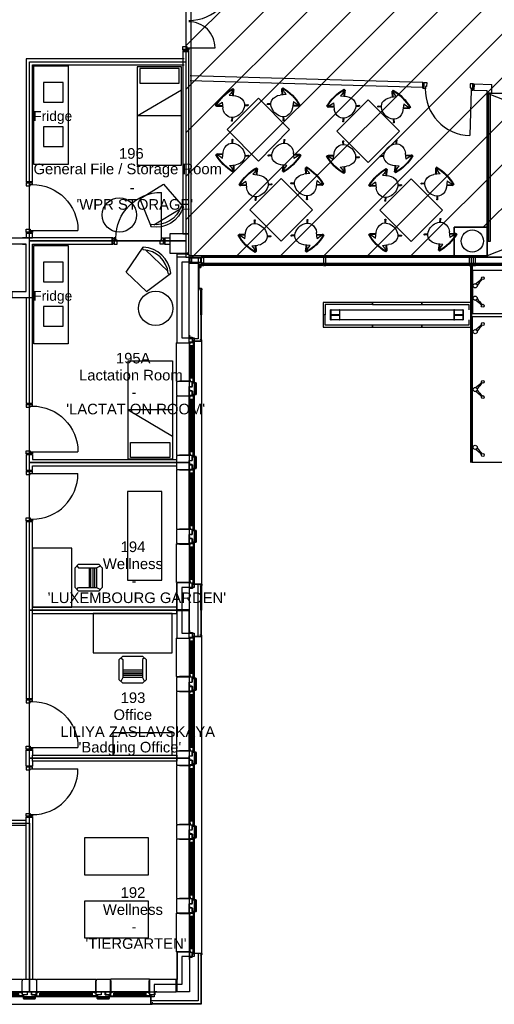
# Model space of a CAD drawing. Header units: millimetres. Extents: x 11314 to 117107, y -3618 to 64487.
# Tile 18 of 36: x 88803 to 98446, y -3 to 19993. Entities that reach past the tile are written whole.
import ezdxf

# ---------------------------------------------------------------- set-up
doc = ezdxf.new("R2010")
doc.units = ezdxf.units.MM
doc.header["$MEASUREMENT"] = 0
doc.layers.get('0').update_dxf_attribs({"linetype": 'CONTINUOUS'})
for name, color, linetype in [('A-AREA-NIC', 8, 'CONTINUOUS'), ('A-CLNG-OPEN', 9, 'CONTINUOUS'), ('A-GLAZ', 8, 'CONTINUOUS'), ('A-ROOF', 8, 'CONTINUOUS'), ('A-WALL', 7, 'CONTINUOUS'), ('I-DOOR', 9, 'CONTINUOUS'), ('I-EQPM', 8, 'CONTINUOUS'), ('I-FURN', 8, 'CONTINUOUS'), ('I-FURN-CHAR', 9, 'CONTINUOUS'), ('I-FURN-CONF', 9, 'CONTINUOUS'), ('I-GLAZ', 8, 'CONTINUOUS'), ('I-WALL', 8, 'CONTINUOUS'), ('PDF_Text', 7, 'CONTINUOUS'), ('S-COLS', 7, 'CONTINUOUS'), ('triGrossAreaLayer', 7, 'CONTINUOUS'), ('triLabelLayer', 7, 'CONTINUOUS'), ('triMeasuredGrossAreaLayer', 7, 'CONTINUOUS'), ('triSpaceLayer', 7, 'CONTINUOUS')]:
    doc.layers.add(name, color=color, linetype=linetype)
doc.styles.add('A1A-FP02$0$ST020', font='ISO', dxfattribs={"height": 2})
doc.styles.add('FDC_ZONE', font='romans.shx', dxfattribs={"height": 500})
doc.styles.add('I-FUR-2$0$SWISS721LTBT', font='swissl.ttf')
doc.styles.add('PDF Helvetica', font='Helvetica.ttf')

# ---------------------------------------------------------------- blocks, each defined once
blk = doc.blocks.new('DD1460-125')
blk.add_line((42, 120), (42, 1050))
for points in [[(1529, 125), (1529, 655)], [(0, 9), (0, 0), (67, 0), (67, 80), (42, 80), (42, 125), (0, 125), (0, 116), (9, 116), (9, 9), (0, 9)], [(0, 9), (0, 0), (67, 0), (67, 80), (42, 80), (42, 125), (0, 125), (0, 116), (9, 116), (9, 9), (0, 9)], [(1571, 9), (1571, 0), (1504, 0), (1504, 80), (1529, 80), (1529, 125), (1571, 125), (1571, 116), (1562, 116), (1562, 9), (1571, 9)], [(1571, 9), (1571, 0), (1504, 0), (1504, 80), (1529, 80), (1529, 125), (1571, 125), (1571, 116), (1562, 116), (1562, 9), (1571, 9)]]:
    blk.add_lwpolyline(points)
for points in [[(-30.5, 112.5), (9, 112.5), (9, 12.5), (-30.5, 12.5)], [(-30.5, 112.5), (9, 112.5), (9, 12.5), (-30.5, 12.5)], [(-30.5, 112.5), (9, 112.5), (9, 12.5), (-30.5, 12.5)], [(-30.5, 112.5), (9, 112.5), (9, 12.5), (-30.5, 12.5)], [(1601.5, 112.5), (1562, 112.5), (1562, 12.5), (1601.5, 12.5)], [(1601.5, 112.5), (1562, 112.5), (1562, 12.5), (1601.5, 12.5)], [(1601.5, 112.5), (1562, 112.5), (1562, 12.5), (1601.5, 12.5)], [(1601.5, 112.5), (1562, 112.5), (1562, 12.5), (1601.5, 12.5)]]:
    blk.add_lwpolyline(points, close=True)
for centre, radius, start, end in [((42, 120), 930, 0, 90), ((1529, 125), 530, 90, 180.54053)]:
    blk.add_arc(centre, radius, start, end)
blk = doc.blocks.new('D930-125')
blk.add_line((-54.5, -57.5), (-54.5, -987.5))
for points in [[(-1057, -50), (-1017.5, -50), (-1017.5, 50), (-1057, 50)], [(-1057, -50), (-1017.5, -50), (-1017.5, 50), (-1057, 50)], [(-1057, -50), (-1017.5, -50), (-1017.5, 50), (-1057, 50)], [(-1057, -50), (-1017.5, -50), (-1017.5, 50), (-1057, 50)], [(18, -50), (-21.5, -50), (-21.5, 50), (18, 50)], [(18, -50), (-21.5, -50), (-21.5, 50), (18, 50)], [(18, -50), (-21.5, -50), (-21.5, 50), (18, 50)], [(18, -50), (-21.5, -50), (-21.5, 50), (18, 50)]]:
    blk.add_lwpolyline(points, close=True)
for points in [[(-1026.5, 53.5), (-1026.5, 62.5), (-959.5, 62.5), (-959.5, -17.5), (-984.5, -17.5), (-984.5, -62.5), (-1026.5, -62.5), (-1026.5, -53.5), (-1017.5, -53.5), (-1017.5, 53.5), (-1026.5, 53.5)], [(-1026.5, 53.5), (-1026.5, 62.5), (-959.5, 62.5), (-959.5, -17.5), (-984.5, -17.5), (-984.5, -62.5), (-1026.5, -62.5), (-1026.5, -53.5), (-1017.5, -53.5), (-1017.5, 53.5), (-1026.5, 53.5)], [(-12.5, 53.5), (-12.5, 62.5), (-79.5, 62.5), (-79.5, -17.5), (-54.5, -17.5), (-54.5, -62.5), (-12.5, -62.5), (-12.5, -53.5), (-21.5, -53.5), (-21.5, 53.5), (-12.5, 53.5)], [(-12.5, 53.5), (-12.5, 62.5), (-79.5, 62.5), (-79.5, -17.5), (-54.5, -17.5), (-54.5, -62.5), (-12.5, -62.5), (-12.5, -53.5), (-21.5, -53.5), (-21.5, 53.5), (-12.5, 53.5)]]:
    blk.add_lwpolyline(points)
blk.add_arc((-54.5, -57.5), 930, 180, 270)
blk = doc.blocks.new('mul_4')
at = {"flags": 128}
blk.add_lwpolyline([(3, 151), (3, 152), (53, 152), (53, 32), (33, 32), (33, -3), (53, -3), (53, -19), (3, -19), (3, -3), (23, -3), (23, 32), (3, 32)], close=True, dxfattribs=at)
blk = doc.blocks.new('SPIDER1')
for centre, radius in [((0, 0), 41.9), ((155, -155), 30)]:
    blk.add_circle(centre, radius)
for centre, radius, start, end in [((-482, -728), 844, 43.7984, 54.4647), ((727, 482), 843, 215.5301, 226.2072)]:
    blk.add_arc(centre, radius, start, end)
blk = doc.blocks.new('SPIDER2')
for centre, radius in [((0, 0), 41.9), ((-155, -155), 30), ((155, -155), 30)]:
    blk.add_circle(centre, radius)
for centre, radius, start, end in [((-727, 482), 843, 313.7928, 324.4699), ((482, -728), 844, 126.3214, 136.2016), ((0, -72), 30, 53.3767, 126.6233), ((-482, -728), 844, 43.7984, 53.6786), ((727, 482), 843, 215.5301, 226.2072)]:
    blk.add_arc(centre, radius, start, end)
blk = doc.blocks.new('HE200A')
blk.add_lwpolyline([(-100, 95), (100, 95), (100, 85), (21.25, 85, 0.41421356), (3.25, 67), (3.25, -67, 0.41421356), (21.25, -85), (100, -85), (100, -95), (-100, -95), (-100, -85), (-21.25, -85, 0.41421356), (-3.25, -67), (-3.25, 67, 0.41421356), (-21.25, 85), (-100, 85)], format="xyb", close=True)
at = {"style": 'A1A-FP02$0$ST020', "flags": 3}
for tag in ['PROFBL', 'HOOGTE']:
    blk.add_attdef(tag, (-100, -95), '', height=2, dxfattribs=at)
blk = doc.blocks.new('I-930-125')
blk.add_line((984, -58), (984, -988))
for points in [[(20, -50), (-1, -50), (-1, 50), (20, 50)], [(20, -50), (-1, -50), (-1, 50), (20, 50)], [(1039, -50), (1018, -50), (1018, 50), (1039, 50)], [(1039, -50), (1018, -50), (1018, 50), (1039, 50)]]:
    blk.add_lwpolyline(points, close=True)
for points in [[(12, 54), (12, 62), (78, 62), (78, -18), (54, -18), (54, -62), (12, -62), (12, -54), (20, -54), (20, 54), (12, 54)], [(1026, 54), (1026, 62), (960, 62), (960, -18), (984, -18), (984, -62), (1026, -62), (1026, -54), (1018, -54), (1018, 54), (1026, 54)]]:
    blk.add_lwpolyline(points)
blk.add_arc((984, -57), 931, 180.0526, 270.009)
blk = doc.blocks.new('BED')
for points in [[(0, 0), (0, 2000), (900, 2000), (900, 0)], [(50, 1965), (850, 1965), (850, 1665), (50, 1665)]]:
    blk.add_lwpolyline(points, close=True)
for points in [[(900, 1000), (0, 1532)], [(0, 1000), (900, 1000)]]:
    blk.add_lwpolyline(points)
blk = doc.blocks.new('3107CH')
for p, q in [((-445.176266, 172.837007), (-490.386939, 222.175799)), ((-435.426408, 182.919526), (-480.065056, 231.634062)), ((-144.413969, 155.387444), (-65.08057, 241.964658)), ((-133.371262, 146.715823), (-54.758687, 232.506395)), ((-31.790097, 247.5), (-42.770706, 247.5)), ((-76.428768, 102), (-176.198768, 180.347423)), ((-445.176266, -172.837006), (-490.386939, -222.175798)), ((-435.426408, -182.919525), (-480.065056, -231.634061)), ((-76.428768, -102), (-176.198768, -180.347422)), ((-144.413969, -155.387444), (-65.08057, -241.964657)), ((-133.371262, -146.715823), (-54.758687, -232.506394)), ((-31.790097, -247.5), (-42.770706, -247.5))]:
    blk.add_line(p, q)
for centre, radius, start, end in [((-485.225997, 226.90493), 9.857917, 357.7421670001, 267.2578329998), ((-485.225997, 226.90493), 7, 42.4999999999, 222.4999999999), ((-315.036903, 56.746794), 174.393783, 107.8064149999, 151.8564119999), ((-316.396357, 1.815532), 227, 51.8581490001, 103.2349619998), ((230.983279, 107.530337), 307.461788, 152.919464, 181.030639), ((-59.919628, 237.235527), 9.044373, 278.2110099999, 176.7889900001), ((-59.919628, 237.235527), 7, 317.5000000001, 137.5000000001), ((-990.324286, 0), 979.343676, 345.3614579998, 14.638542), ((-979.343676, 0), 979.343676, 345.3614579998, 14.638542), ((-215.366268, 0), 289.0625, 151.256889, 180), ((-215.366268, 0), 289.0625, 180, 208.743111), ((-315.036903, -56.746793), 174.393783, 208.1435879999, 252.1935850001), ((-316.396357, -1.815531), 227, 256.7650380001, 308.1418509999), ((230.983279, -107.530337), 307.461788, 178.969361, 207.080536), ((-485.225997, -226.90493), 9.857917, 92.7421670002, 2.2578329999), ((-485.225997, -226.90493), 7, 137.5000000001, 317.5000000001), ((-59.919628, -237.235526), 9.044373, 183.2110100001, 81.7889900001), ((-59.919628, -237.235526), 7, 222.4999999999, 42.4999999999)]:
    blk.add_arc(centre, radius, start, end)
blk = doc.blocks.new('OASIS-CHR')
for p, q in [((0, 0), (-100, 606)), ((-28, 600), (598, 600)), ((570, 0), (670, 600)), ((0, 0), (570, 0))]:
    blk.add_line(p, q)
for centre, radius, start, end in [((285, 162), 588, 49.0896, 130.9104), ((-66, 603), 34.5, 174.5052, 267.3156), ((285, 162), 538, 49.0896, 130.9104), ((636, 603), 34.5, 272.6844, 5.4948)]:
    blk.add_arc(centre, radius, start, end)
blk = doc.blocks.new('WINDOW-JAMB')
for p, q in [((-107, -58), (-107, -63)), ((-107, -63), (-19, -63)), ((-19, -63), (-19, -58))]:
    blk.add_line(p, q)
at = {"ltscale": 0.05}
blk.add_lwpolyline([(-155, -2), (-115, -2, -0.414214), (-113, -3), (-113, -58, 0.414214), (-112, -60), (-15, -60)], format="xyb", dxfattribs=at)
blk.add_lwpolyline([(-111, -58), (-15, -58), (-15, 0), (-111, 0)], close=True)
at = {"flags": 128}
blk.add_lwpolyline([(-30, -70), (-30, -79), (88, -79), (88, -75), (61, -75), (61, -27), (80, -27), (80, -34), (86, -34), (86, -9), (20, -9), (20, -17), (-8, -17), (-8, -69), (-30, -69)], close=True, dxfattribs=at)
blk.add_lwpolyline([(-15, -14), (-15, -3, -0.414343), (-12, 0), (-11, 0, -0.414214), (-8, -3), (-8, -14, -0.414214), (-11, -17), (-12, -17, -0.414214)], format="xyb", close=True)
at = {"extrusion": (0, 0, -1)}
blk.add_ellipse((5, 0), major_axis=(2.6, 23.3), ratio=0.438242, start_param=3.847731, end_param=4.666449, dxfattribs=at)
blk = doc.blocks.new('GL-1250')
for p, q in [((-510, -259), (510, -259)), ((-510, -284), (510, -284)), ((-509, -310), (-509, -298)), ((-507, -325), (507, -325)), ((-507, -329), (507, -329)), ((509, -310), (509, -298))]:
    blk.add_line(p, q)
blk.add_lwpolyline([(595, -250), (595, -50), (601, 5), (597, 10), (-597, 10), (-601, 5), (-595, -50), (-595, -250), (595, -250)])
for points in [[(525, -316), (525, -293), (-525, -293), (-525, -316)], [(-525, -298), (-525, -310), (525, -310), (525, -298)]]:
    blk.add_lwpolyline(points, close=True)
blk.add_blockref('WINDOW-JAMB', (-595, -250))
at = {"extrusion": (0, 0, -1), "zscale": -1}
blk.add_blockref('WINDOW-JAMB', (-595, -250), dxfattribs=at)
blk = doc.blocks.new('GL-835')
for p, q in [((304, -259), (-304, -259)), ((304, -284), (-304, -284)), ((-303, -310), (-303, -298)), ((301, -325), (-301, -325)), ((301, -329), (-301, -329)), ((303, -310), (303, -298))]:
    blk.add_line(p, q)
blk.add_lwpolyline([(-389, -250), (-389, -50), (-395, 5), (-391, 10), (391, 10), (395, 5), (389, -50), (389, -250), (-389, -250)])
for points in [[(-315, -316), (-315, -293), (315, -293), (315, -316)], [(315, -298), (315, -310), (-315, -310), (-315, -298)]]:
    blk.add_lwpolyline(points, close=True)
blk.add_blockref('WINDOW-JAMB', (-389, -250))
at = {"extrusion": (0, 0, -1), "zscale": -1}
blk.add_blockref('WINDOW-JAMB', (-389, -250), dxfattribs=at)
blk = doc.blocks.new('CHAIR10')
for p, q in [((-201, 267), (-276, 198)), ((-201, 147), (-239, 233)), ((201, 267), (-201, 267)), ((276, 198), (201, 267)), ((201, 147), (239, 233)), ((-276, 198), (-276, -218)), ((-201, -218), (-201, 147)), ((201, 147), (-201, 147)), ((201, 111), (-201, 111)), ((201, 74), (-201, 74)), ((-201, 37), (201, 37)), ((201, 0), (-201, 0)), ((201, -218), (201, 147)), ((276, -218), (276, 198)), ((-276, -218), (-201, -286)), ((-239, -252), (-201, -218)), ((-201, -286), (201, -286)), ((201, -286), (276, -218)), ((239, -252), (201, -218))]:
    blk.add_line(p, q)

msp = doc.modelspace()

# ---------------------------------------------------------------- linework, layer by layer
at = {"layer": 'A-AREA-NIC', "linetype": 'Continuous'}
for p, q in [((92181, 19462), (117107, 44388)), ((92181, 18578), (117107, 43504)), ((92181, 17695), (117107, 42621)), ((92181, 16811), (117107, 41737)), ((92181, 15927), (117107, 40853)), ((92306, 15169), (117107, 39969)), ((93190, 15169), (117107, 39085)), ((94074, 15169), (117107, 38201)), ((94958, 15169), (117107, 37317)), ((95842, 15169), (117107, 36433)), ((96726, 15169), (117107, 35550)), ((98219, 15778), (117107, 34666)), ((97610, 15169), (97628, 15187))]:
    msp.add_line(p, q, dxfattribs=at)
at = {"layer": 'A-AREA-NIC'}
msp.add_lwpolyline([(92181, 21035), (92181, 15500), (92181, 15169), (97628, 15169), (97628, 15778), (98298, 15778), (98298, 15169), (106698, 15169)], dxfattribs=at)
at = {"layer": 'A-CLNG-OPEN'}
for p, q in [((106698, 18498), (98298, 15198)), ((98298, 18498), (106698, 15198))]:
    msp.add_line(p, q, dxfattribs=at)
at = {"layer": 'A-GLAZ'}
for p, q in [((98298, 15198), (98298, 18498)), ((98298, 18498), (106698, 18498)), ((98298, 15198), (92248, 15198)), ((92498, 13461), (92498, 8537)), ((92498, 7460), (92498, 1036)), ((85038, 0), (91462, 0))]:
    msp.add_line(p, q, dxfattribs=at)
for points in [[(98298, 15498), (98368, 15498), (98368, 18498), (98298, 18498)], [(98321, 15498), (98336, 15498), (98336, 18498), (98321, 18498)], [(97968, 15020), (98028, 15020), (98028, 15043), (97968, 15043)]]:
    msp.add_lwpolyline(points, close=True, dxfattribs=at)
for points in [[(94978, 15043), (92527, 15043)], [(94978, 15038), (92527, 15038)], [(94978, 15026), (92527, 15026)], [(94978, 15020), (92527, 15020)], [(94964, 15169), (92542, 15169)], [(94963, 14999), (92542, 14999)], [(94978, 15038), (94978, 15026)], [(94988, 15020), (94988, 15043)], [(97948, 15043), (95008, 15043)], [(95008, 15020), (95008, 15043)], [(97948, 15038), (95008, 15038)], [(97948, 15026), (95008, 15026)], [(97948, 15020), (95008, 15020)], [(95018, 15038), (95018, 15026)], [(98014, 15169), (95023, 15169)], [(97933, 14999), (95023, 14999)], [(97938, 15038), (97938, 15026)], [(97948, 15020), (97948, 15043)], [(100973, 15043), (98048, 15043)], [(98048, 15020), (98048, 15043)], [(100973, 15038), (98048, 15038)], [(98048, 15034), (98048, 15022)], [(100973, 15026), (98048, 15026)], [(100973, 15020), (98048, 15020)], [(98058, 15038), (98058, 15026)], [(100948, 15169), (98063, 15169)], [(100958, 14999), (98063, 14999)]]:
    msp.add_lwpolyline(points, dxfattribs=at)
at = {"layer": 'A-ROOF'}
for p, q in [((97970, 10998), (97970, 14999)), ((97990, 10998), (97990, 15020)), ((98005, 14098), (98005, 15020)), ((98005, 14098), (98005, 15020)), ((96968, 14248), (96968, 14208)), ((96973, 14248), (96973, 14208)), ((95010, 14001), (94970, 14001)), ((95010, 13996), (94970, 13996)), ((98005, 10998), (98005, 13898)), ((98005, 10998), (98005, 13898)), ((95973, 13789), (95973, 13748)), ((96968, 13788), (96968, 13748)), ((96973, 13788), (96973, 13748)), ((98005, 10998), (97990, 10998))]:
    msp.add_line(p, q, dxfattribs=at)
for points in [[(99488, 14899), (98005, 14899), (98005, 14028), (99488, 14028)], [(95120, 14098), (97815, 14098), (97815, 13898), (95120, 13898)], [(99488, 10998), (98005, 10998), (98005, 13968), (99488, 13968)]]:
    msp.add_lwpolyline(points, close=True, dxfattribs=at)
for points in [[(95968, 14208), (95968, 14248), (94970, 14248), (94970, 14001)], [(95968, 14208), (95010, 14208), (95010, 14001)], [(97970, 14098), (97970, 14249), (95973, 14248), (95973, 14209)], [(95973, 14209), (97930, 14209), (97930, 14098)], [(94970, 13996), (94970, 13748), (95968, 13748)], [(95968, 13748), (95968, 13789), (95010, 13790), (95010, 13996)], [(97930, 13898), (97930, 13789), (95973, 13789)], [(95973, 13748), (97970, 13749), (97970, 13898)]]:
    msp.add_lwpolyline(points, dxfattribs=at)
at = {"layer": 'A-WALL'}
for p, q in [((91998, 15232), (91998, 13443)), ((92248, 15233), (91999, 15233)), ((92208, 15253), (92208, 15233)), ((92243, 15253), (92208, 15253)), ((92208, 15233), (92243, 15233)), ((92243, 15233), (92243, 15253)), ((92248, 13434), (92248, 15233)), ((92248, 15150), (92248, 15168)), ((92248, 15168), (92502, 15168)), ((92502, 15150), (92248, 15150)), ((92298, 15150), (92248, 15150)), ((92248, 15150), (92248, 15068)), ((92248, 15058), (92248, 15068)), ((92248, 15068), (92502, 15068)), ((92248, 15068), (92298, 15068)), ((92502, 15058), (92248, 15058)), ((92248, 15051), (92428, 15051)), ((92248, 13515), (92248, 15051)), ((92298, 15068), (92298, 15150)), ((92428, 15051), (92428, 13515)), ((92482, 15150), (92432, 15150)), ((92432, 15150), (92432, 15068)), ((92432, 15068), (92482, 15068)), ((92446, 15020), (92446, 14995)), ((92448, 14995), (92448, 15020)), ((92509, 15024), (92450, 15024)), ((92450, 15022), (92509, 15022)), ((92482, 15068), (92482, 15150)), ((92502, 15168), (92502, 15150)), ((92502, 15068), (92502, 15058)), ((92509, 15022), (92509, 15024)), ((92446, 14961), (92446, 14536)), ((92448, 14536), (92448, 14961)), ((92484, 14993), (92450, 14993)), ((92450, 14991), (92484, 14991)), ((92484, 14965), (92450, 14965)), ((92450, 14963), (92484, 14963)), ((92486, 14989), (92486, 14967)), ((92488, 14967), (92488, 14989)), ((92499, 14531), (92453, 14531)), ((92453, 14529), (92499, 14529)), ((92478, 14498), (92478, 14491)), ((92478, 14491), (92480, 14491)), ((92480, 14491), (92480, 14498)), ((92499, 14502), (92482, 14502)), ((92482, 14500), (92499, 14500)), ((92483, 14000), (92483, 14495)), ((92483, 14495), (92498, 14495)), ((92498, 14495), (92498, 14000)), ((92501, 14527), (92501, 14504)), ((92503, 14504), (92503, 14527)), ((92498, 14000), (92483, 14000)), ((92483, 13995), (92483, 13500)), ((92498, 13995), (92483, 13995)), ((92498, 13500), (92498, 13995)), ((91998, 13443), (92003, 13438)), ((92003, 13438), (92048, 13433)), ((92048, 13433), (92247, 13433)), ((92428, 13515), (92248, 13515)), ((92313, 13469), (92311, 13469)), ((92311, 13469), (92311, 13447)), ((92311, 13447), (92313, 13447)), ((92353, 13469), (92313, 13469)), ((92313, 13469), (92313, 13469)), ((92313, 13465), (92313, 13467)), ((92313, 13467), (92353, 13467)), ((92353, 13465), (92313, 13465)), ((92313, 13447), (92313, 13463)), ((92313, 13463), (92359, 13463)), ((92497, 13467), (92315, 13467)), ((92315, 13467), (92315, 13465)), ((92315, 13465), (92497, 13465)), ((92353, 13467), (92353, 13469)), ((92353, 13464), (92353, 13465)), ((92358, 13464), (92353, 13464)), ((92361, 13465), (92358, 13465)), ((92358, 13465), (92358, 13464)), ((92361, 13464), (92361, 13465)), ((92478, 13505), (92476, 13505)), ((92476, 13505), (92476, 13497)), ((92478, 13497), (92478, 13505)), ((92497, 13495), (92480, 13495)), ((92480, 13493), (92497, 13493)), ((92483, 13500), (92498, 13500)), ((92499, 13491), (92499, 13469)), ((92501, 13469), (92501, 13491)), ((92311, 12621), (92311, 12636)), ((92311, 12636), (92313, 12636)), ((92313, 12636), (92311, 12636)), ((92311, 12636), (92311, 12621)), ((92313, 12636), (92313, 12621)), ((92313, 12621), (92313, 12636)), ((92314, 12620), (92384, 12620)), ((92384, 12620), (92314, 12620)), ((92384, 12618), (92314, 12618)), ((92314, 12618), (92384, 12618)), ((92386, 12383), (92386, 12616)), ((92388, 12616), (92388, 12383)), ((92388, 12383), (92388, 12616)), ((92311, 12363), (92311, 12378)), ((92313, 12363), (92311, 12363)), ((92313, 12378), (92313, 12363)), ((92314, 12381), (92384, 12381)), ((92384, 12379), (92314, 12379)), ((92311, 11121), (92311, 11136)), ((92311, 11136), (92313, 11136)), ((92313, 11136), (92311, 11136)), ((92311, 11136), (92311, 11121)), ((92313, 11136), (92313, 11121)), ((92313, 11121), (92313, 11136)), ((92314, 11120), (92384, 11120)), ((92384, 11120), (92314, 11120)), ((92384, 11118), (92314, 11118)), ((92314, 11118), (92384, 11118)), ((92386, 10883), (92386, 11116)), ((92388, 11116), (92388, 10883)), ((92388, 10883), (92388, 11116)), ((92311, 10863), (92311, 10878)), ((92313, 10863), (92311, 10863)), ((92313, 10878), (92313, 10863)), ((92314, 10881), (92384, 10881)), ((92384, 10879), (92314, 10879)), ((92311, 9621), (92311, 9636)), ((92311, 9636), (92313, 9636)), ((92313, 9636), (92311, 9636)), ((92311, 9636), (92311, 9621)), ((92313, 9636), (92313, 9621)), ((92313, 9621), (92313, 9636)), ((92314, 9620), (92384, 9620)), ((92384, 9620), (92314, 9620)), ((92384, 9618), (92314, 9618)), ((92314, 9618), (92384, 9618)), ((92386, 9383), (92386, 9616)), ((92388, 9616), (92388, 9383)), ((92388, 9383), (92388, 9616)), ((92311, 9363), (92311, 9378)), ((92313, 9363), (92311, 9363)), ((92313, 9378), (92313, 9363)), ((92314, 9381), (92384, 9381)), ((92384, 9379), (92314, 9379)), ((92311, 6619), (92311, 6634)), ((92311, 6634), (92313, 6634)), ((92313, 6634), (92311, 6634)), ((92311, 6634), (92311, 6619)), ((92313, 6634), (92313, 6619)), ((92313, 6619), (92313, 6634)), ((92314, 6618), (92384, 6618)), ((92384, 6618), (92314, 6618)), ((92384, 6616), (92314, 6616)), ((92314, 6616), (92384, 6616)), ((92386, 6382), (92386, 6614)), ((92388, 6614), (92388, 6382)), ((92388, 6382), (92388, 6614)), ((92311, 6362), (92311, 6377)), ((92313, 6362), (92311, 6362)), ((92313, 6377), (92313, 6362)), ((92314, 6380), (92384, 6380)), ((92384, 6378), (92314, 6378)), ((92311, 5119), (92311, 5134)), ((92311, 5134), (92313, 5134)), ((92313, 5134), (92311, 5134)), ((92311, 5134), (92311, 5119)), ((92313, 5134), (92313, 5119)), ((92313, 5119), (92313, 5134)), ((92314, 5118), (92384, 5118)), ((92384, 5118), (92314, 5118)), ((92384, 5116), (92314, 5116)), ((92314, 5116), (92384, 5116)), ((92386, 4882), (92386, 5114)), ((92388, 5114), (92388, 4882)), ((92388, 4882), (92388, 5114)), ((92311, 4862), (92311, 4877)), ((92313, 4862), (92311, 4862)), ((92313, 4877), (92313, 4862)), ((92314, 4880), (92384, 4880)), ((92384, 4878), (92314, 4878)), ((92311, 3619), (92311, 3634)), ((92311, 3634), (92313, 3634)), ((92313, 3634), (92311, 3634)), ((92311, 3634), (92311, 3619)), ((92313, 3634), (92313, 3619)), ((92313, 3619), (92313, 3634)), ((92314, 3618), (92384, 3618)), ((92384, 3618), (92314, 3618)), ((92384, 3616), (92314, 3616)), ((92314, 3616), (92384, 3616)), ((92386, 3382), (92386, 3614)), ((92388, 3614), (92388, 3382)), ((92388, 3382), (92388, 3614)), ((92311, 3362), (92311, 3377)), ((92313, 3362), (92311, 3362)), ((92313, 3377), (92313, 3362)), ((92314, 3380), (92384, 3380)), ((92384, 3378), (92314, 3378)), ((92311, 2119), (92311, 2134)), ((92311, 2134), (92313, 2134)), ((92313, 2134), (92311, 2134)), ((92311, 2134), (92311, 2119)), ((92313, 2134), (92313, 2119)), ((92313, 2119), (92313, 2134)), ((92314, 2118), (92384, 2118)), ((92384, 2118), (92314, 2118)), ((92384, 2116), (92314, 2116)), ((92314, 2116), (92384, 2116)), ((92386, 1882), (92386, 2114)), ((92388, 2114), (92388, 1882)), ((92388, 1882), (92388, 2114)), ((92311, 1862), (92311, 1877)), ((92313, 1862), (92311, 1862)), ((92313, 1877), (92313, 1862)), ((92314, 1880), (92384, 1880)), ((92384, 1878), (92314, 1878)), ((92000, 1055), (92005, 1060)), ((92000, 250), (92000, 1055)), ((92005, 1060), (92050, 1065)), ((92050, 1065), (92250, 1065)), ((92250, 1065), (92250, 250)), ((92313, 1001), (92313, 1051)), ((92313, 1051), (92315, 1051)), ((92315, 1001), (92313, 1001)), ((92315, 1051), (92315, 1035)), ((92315, 1035), (92361, 1035)), ((92355, 1033), (92315, 1033)), ((92315, 1033), (92315, 1030)), ((92315, 1030), (92355, 1030)), ((92355, 1028), (92315, 1028)), ((92315, 1028), (92315, 1001)), ((92326, 1031), (92326, 1033)), ((92326, 1033), (92499, 1033)), ((92499, 1031), (92326, 1031)), ((92360, 1033), (92355, 1033)), ((92355, 1033), (92355, 1033)), ((92355, 1030), (92355, 1028)), ((92363, 1033), (92360, 1033)), ((92360, 1033), (92360, 1033)), ((92363, 1033), (92363, 1033)), ((92432, 1033), (92432, 70)), ((92478, 993), (92478, 1001)), ((92480, 1001), (92480, 993)), ((92482, 1005), (92499, 1005)), ((92499, 1003), (92482, 1003)), ((92501, 1007), (92501, 1029)), ((92503, 1029), (92503, 1007)), ((92480, 993), (92478, 993)), ((92485, 998), (92485, 503)), ((92500, 998), (92485, 998)), ((92500, 503), (92500, 998)), ((91443, 495), (91438, 450)), ((91438, 450), (91438, 250)), ((91448, 500), (91443, 495)), ((91980, 500), (91448, 500)), ((91980, 250), (91980, 500)), ((92485, 503), (92500, 503)), ((92485, 498), (92485, 17)), ((92500, 498), (92485, 498)), ((92500, 5), (92500, 498)), ((91438, 250), (91980, 250)), ((92000, 291), (91980, 291)), ((91980, 291), (91980, 256)), ((91980, 256), (92000, 256)), ((92000, 256), (92000, 291)), ((92250, 250), (92000, 250)), ((88879, 187), (88864, 187)), ((88864, 187), (88864, 185)), ((88864, 185), (88864, 187)), ((88864, 187), (88879, 187)), ((88864, 185), (88879, 185)), ((88879, 185), (88864, 185)), ((88880, 184), (88880, 114)), ((88880, 114), (88880, 184)), ((88882, 114), (88882, 184)), ((88882, 184), (88882, 114)), ((89116, 112), (88884, 112)), ((88884, 110), (89116, 110)), ((89116, 110), (88884, 110)), ((89118, 184), (89118, 114)), ((89120, 114), (89120, 184)), ((89136, 187), (89121, 187)), ((89121, 185), (89136, 185)), ((89136, 185), (89136, 187)), ((90379, 187), (90364, 187)), ((90364, 187), (90364, 185)), ((90364, 185), (90364, 187)), ((90364, 187), (90379, 187)), ((90364, 185), (90379, 185)), ((90379, 185), (90364, 185)), ((90380, 184), (90380, 114)), ((90380, 114), (90380, 184)), ((90382, 114), (90382, 184)), ((90382, 184), (90382, 114)), ((90616, 112), (90384, 112)), ((90384, 110), (90616, 110)), ((90616, 110), (90384, 110)), ((90618, 184), (90618, 114)), ((90620, 114), (90620, 184)), ((90636, 187), (90621, 187)), ((90621, 185), (90636, 185)), ((90636, 185), (90636, 187)), ((91500, 192), (91449, 192)), ((91449, 192), (91449, 190)), ((91449, 190), (91465, 190)), ((91465, 190), (91465, 144)), ((91467, 150), (91467, 190)), ((91467, 190), (91470, 190)), ((91467, 145), (91467, 150)), ((91467, 150), (91467, 150)), ((91467, 142), (91467, 145)), ((91467, 145), (91467, 145)), ((91467, 142), (91467, 142)), ((91470, 179), (91468, 179)), ((91468, 179), (91468, 1)), ((92432, 70), (91468, 70)), ((91470, 190), (91470, 150)), ((91470, 1), (91470, 179)), ((91470, 150), (91472, 150)), ((91472, 150), (91472, 190)), ((91472, 190), (91500, 190)), ((91496, 23), (91496, 1)), ((91498, 1), (91498, 23)), ((91500, 190), (91500, 192)), ((91508, 27), (91500, 27)), ((91500, 25), (91508, 25)), ((91503, 0), (91503, 15)), ((91503, 15), (91998, 15)), ((91998, 0), (91503, 0)), ((91508, 25), (91508, 27)), ((91998, 15), (91998, 15)), ((91998, 15), (91998, 0)), ((92003, 15), (92483, 15)), ((92003, 0), (92003, 15)), ((92496, 2), (92483, 15)), ((92498, 4), (92485, 17)), ((91493, -1), (91471, -1)), ((91471, -3), (91493, -3)), ((92495, 0), (92003, 0))]:
    msp.add_line(p, q, dxfattribs=at)
for points in [[(92248, 12349), (92058, 12349), (92038, 12350), (92008, 12353), (91998, 12364), (91998, 12634), (92008, 12645), (92048, 12649), (92248, 12649), (92248, 12349)], [(92368, 12381), (92306, 12381), (92306, 12457), (92248, 12457), (92248, 12541), (92306, 12541), (92306, 12618), (92368, 12618), (92368, 12381), (92368, 12618)], [(92248, 10849), (92058, 10849), (92038, 10850), (92008, 10853), (91998, 10864), (91998, 11134), (92008, 11145), (92048, 11149), (92248, 11149), (92248, 10849)], [(92368, 10881), (92306, 10881), (92306, 10957), (92248, 10957), (92248, 11041), (92306, 11041), (92306, 11118), (92368, 11118), (92368, 10881), (92368, 11118)], [(92248, 9349), (92058, 9349), (92038, 9350), (92008, 9353), (91998, 9364), (91998, 9634), (92008, 9645), (92048, 9649), (92248, 9649), (92248, 9349)], [(92368, 9381), (92306, 9381), (92306, 9457), (92248, 9457), (92248, 9541), (92306, 9541), (92306, 9618), (92368, 9618), (92368, 9381), (92368, 9618)], [(92248, 8444), (92248, 7551), (92316, 7551), (92316, 7469), (92428, 7469), (92428, 8525), (92316, 8525), (92316, 8444), (92248, 8444)], [(92248, 6348), (92058, 6348), (92038, 6349), (92008, 6352), (91998, 6363), (91998, 6633), (92008, 6644), (92048, 6648), (92248, 6648), (92248, 6348)], [(92368, 6380), (92306, 6380), (92306, 6456), (92248, 6456), (92248, 6540), (92306, 6540), (92306, 6616), (92368, 6616), (92368, 6380), (92368, 6616)], [(92248, 4848), (92058, 4848), (92038, 4849), (92008, 4852), (91998, 4863), (91998, 5133), (92008, 5144), (92048, 5148), (92248, 5148), (92248, 4848)], [(92368, 4880), (92306, 4880), (92306, 4956), (92248, 4956), (92248, 5040), (92306, 5040), (92306, 5116), (92368, 5116), (92368, 4880), (92368, 5116)], [(92248, 3348), (92058, 3348), (92038, 3349), (92008, 3352), (91998, 3363), (91998, 3633), (92008, 3644), (92048, 3648), (92248, 3648), (92248, 3348)], [(92368, 3380), (92306, 3380), (92306, 3456), (92248, 3456), (92248, 3540), (92306, 3540), (92306, 3616), (92368, 3616), (92368, 3380), (92368, 3616)], [(92248, 1848), (92058, 1848), (92038, 1849), (92008, 1852), (91998, 1863), (91998, 2133), (92008, 2144), (92048, 2148), (92248, 2148), (92248, 1848)], [(92368, 1880), (92306, 1880), (92306, 1956), (92248, 1956), (92248, 2040), (92306, 2040), (92306, 2116), (92368, 2116), (92368, 1880), (92368, 2116)], [(89150, 250), (89150, 440), (89149, 460), (89146, 490), (89135, 500), (88865, 500), (88854, 490), (88850, 450), (88850, 250), (89150, 250)], [(90650, 250), (90650, 440), (90649, 460), (90646, 490), (90635, 500), (90365, 500), (90354, 490), (90350, 450), (90350, 250), (90650, 250)], [(89118, 130), (89118, 192), (89042, 192), (89042, 250), (88958, 250), (88958, 192), (88882, 192), (88882, 130), (89118, 130), (88882, 130)], [(90618, 130), (90618, 192), (90542, 192), (90542, 250), (90458, 250), (90458, 192), (90382, 192), (90382, 130), (90618, 130), (90382, 130)]]:
    msp.add_lwpolyline(points, dxfattribs=at)
for points in [[(92003, 8555), (92048, 8560), (92248, 8560), (92248, 8008), (91998, 8008), (91998, 8550)], [(92483, 8000), (92483, 8495), (92498, 8495), (92498, 8000)], [(92242, 7988), (92207, 7988), (92207, 8008), (92242, 8008)], [(92003, 7441), (92048, 7436), (92248, 7436), (92248, 7988), (91998, 7988), (91998, 7446)], [(92483, 7995), (92483, 7500), (92498, 7500), (92498, 7995)]]:
    msp.add_lwpolyline(points, close=True, dxfattribs=at)
for points in [[(92361, 8532), (92361, 8531), (92358, 8531), (92358, 8532), (92353, 8532), (92353, 8531), (92313, 8531), (92313, 8529), (92353, 8529), (92353, 8527), (92313, 8527), (92313, 8527), (92311, 8527), (92311, 8549), (92313, 8549), (92313, 8533), (92359, 8533, -0.414214)], [(92361, 7464), (92361, 7465), (92358, 7465), (92358, 7464), (92353, 7464), (92353, 7465), (92313, 7465), (92313, 7467), (92353, 7467), (92353, 7469), (92313, 7469), (92313, 7469), (92311, 7469), (92311, 7447), (92313, 7447), (92313, 7463), (92359, 7463, 0.414214)]]:
    msp.add_lwpolyline(points, format="xyb", close=True, dxfattribs=at)
for points in [[(92315, 8531), (92497, 8531, -0.414213), (92501, 8527), (92501, 8504, -0.414214), (92497, 8500), (92480, 8500, 0.414214), (92478, 8498), (92478, 8491), (92476, 8491), (92476, 8498, -0.414214), (92480, 8502), (92497, 8502, 0.414214), (92499, 8504), (92499, 8527, 0.414213), (92497, 8529), (92315, 8529), (92315, 8531)], [(92315, 7465), (92497, 7465, 0.414213), (92501, 7469), (92501, 7491, 0.414214), (92497, 7495), (92480, 7495, -0.414214), (92478, 7497), (92478, 7505), (92476, 7505), (92476, 7497, 0.414214), (92480, 7493), (92497, 7493, -0.414214), (92499, 7491), (92499, 7469, -0.414213), (92497, 7467), (92315, 7467), (92315, 7465)]]:
    msp.add_lwpolyline(points, format="xyb", dxfattribs=at)
for centre, radius, start, end in [((91999, 15232), 1, 90, 180), ((92450, 15020), 4, 90, 180), ((92450, 15020), 2, 90, 180), ((92450, 14995), 4, 180, 270), ((92450, 14961), 4, 90, 180), ((92450, 14995), 2, 180, 270), ((92450, 14961), 2, 90, 180), ((92484, 14989), 4, 359.9999, 90), ((92484, 14989), 2, 359.9999, 90), ((92484, 14967), 2, 270, 359.9999), ((92484, 14967), 4, 270, 359.9999), ((92453, 14536), 7, 180, 270), ((92453, 14536), 5, 180, 270), ((92482, 14498), 4, 90, 180), ((92482, 14498), 2, 90, 180), ((92499, 14527), 4, 0.0001, 90), ((92499, 14527), 2, 0.0001, 90), ((92499, 14504), 2, 270, 0.0001), ((92499, 14504), 4, 270, 0.0001), ((91999, 13443), 1, 180, 224.4271), ((92003, 13439), 1, 224.4271, 263.7889), ((92048, 13433), 0.501, 260.6833, 266.8945), ((92247, 13434), 1, 270, 360), ((92359, 13464), 1.5, 270, 0), ((92480, 13497), 4, 180, 270), ((92480, 13497), 2, 180, 270), ((92497, 13491), 4, 359.9999, 90), ((92497, 13491), 2, 359.9999, 90), ((92497, 13469), 4, 270, 359.9999), ((92497, 13469), 2, 270, 359.9999), ((92314, 12621), 3, 180, 270), ((92314, 12621), 3, 180, 270), ((92314, 12621), 1, 180, 270), ((92314, 12621), 1, 180, 270), ((92384, 12616), 4, 0.0001, 90), ((92384, 12616), 4, 0.0001, 90), ((92384, 12616), 2, 0.0001, 90), ((92384, 12616), 2, 0.0001, 90), ((92314, 12378), 3, 90, 180), ((92314, 12378), 1, 90, 180), ((92384, 12383), 4, 270, 359.9999), ((92384, 12383), 2, 270, 359.9999), ((92314, 11121), 3, 180, 270), ((92314, 11121), 3, 180, 270), ((92314, 11121), 1, 180, 270), ((92314, 11121), 1, 180, 270), ((92384, 11116), 4, 0.0001, 90), ((92384, 11116), 4, 0.0001, 90), ((92384, 11116), 2, 0.0001, 90), ((92384, 11116), 2, 0.0001, 90), ((92314, 10878), 3, 90, 180), ((92314, 10878), 1, 90, 180), ((92384, 10883), 4, 270, 359.9999), ((92384, 10883), 2, 270, 359.9999), ((92314, 9621), 3, 180, 270), ((92314, 9621), 3, 180, 270), ((92314, 9621), 1, 180, 270), ((92314, 9621), 1, 180, 270), ((92384, 9616), 4, 0.0001, 90), ((92384, 9616), 4, 0.0001, 90), ((92384, 9616), 2, 0.0001, 90), ((92384, 9616), 2, 0.0001, 90), ((92314, 9378), 3, 90, 180), ((92314, 9378), 1, 90, 180), ((92384, 9383), 4, 270, 359.9999), ((92384, 9383), 2, 270, 359.9999), ((92314, 6619), 3, 180, 270), ((92314, 6619), 3, 180, 270), ((92314, 6619), 1, 180, 270), ((92314, 6619), 1, 180, 270), ((92384, 6614), 4, 0.0001, 90), ((92384, 6614), 4, 0.0001, 90), ((92384, 6614), 2, 0.0001, 90), ((92384, 6614), 2, 0.0001, 90), ((92314, 6377), 3, 90, 180), ((92314, 6377), 1, 90, 180), ((92384, 6382), 4, 270, 359.9999), ((92384, 6382), 2, 270, 359.9999), ((92314, 5119), 3, 180, 270), ((92314, 5119), 3, 180, 270), ((92314, 5119), 1, 180, 270), ((92314, 5119), 1, 180, 270), ((92384, 5114), 4, 0.0001, 90), ((92384, 5114), 4, 0.0001, 90), ((92384, 5114), 2, 0.0001, 90), ((92384, 5114), 2, 0.0001, 90), ((92314, 4877), 3, 90, 180), ((92314, 4877), 1, 90, 180), ((92384, 4882), 4, 270, 359.9999), ((92384, 4882), 2, 270, 359.9999), ((92314, 3619), 3, 180, 270), ((92314, 3619), 3, 180, 270), ((92314, 3619), 1, 180, 270), ((92314, 3619), 1, 180, 270), ((92384, 3614), 4, 0.0001, 90), ((92384, 3614), 4, 0.0001, 90), ((92384, 3614), 2, 0.0001, 90), ((92384, 3614), 2, 0.0001, 90), ((92314, 3377), 3, 90, 180), ((92314, 3377), 1, 90, 180), ((92384, 3382), 4, 270, 359.9999), ((92384, 3382), 2, 270, 359.9999), ((92314, 2119), 3, 180, 270), ((92314, 2119), 3, 180, 270), ((92314, 2119), 1, 180, 270), ((92314, 2119), 1, 180, 270), ((92384, 2114), 4, 0.0001, 90), ((92384, 2114), 4, 0.0001, 90), ((92384, 2114), 2, 0.0001, 90), ((92384, 2114), 2, 0.0001, 90), ((92314, 1877), 3, 90, 180), ((92314, 1877), 1, 90, 180), ((92384, 1882), 4, 270, 359.9999), ((92384, 1882), 2, 270, 359.9999), ((92361, 1033), 1.5, 0, 90), ((92482, 1001), 4, 90, 180), ((92482, 1001), 2, 90, 180), ((92499, 1029), 4, 0.0001, 90), ((92499, 1029), 2, 0.0001, 90), ((92499, 1007), 4, 270, 0.0001), ((92499, 1007), 2, 270, 0.0001), ((88879, 184), 3, 360, 90), ((88879, 184), 3, 360, 90), ((88879, 184), 1, 360, 90), ((88879, 184), 1, 360, 90), ((88884, 114), 4, 180, 269.9999), ((88884, 114), 4, 180, 269.9999), ((88884, 114), 2, 180, 269.9999), ((88884, 114), 2, 180, 269.9999), ((89116, 114), 4, 270.0001, 360), ((89116, 114), 2, 270.0001, 0), ((89121, 184), 3, 90, 180), ((89121, 184), 1, 90, 180), ((90379, 184), 3, 360, 90), ((90379, 184), 3, 360, 90), ((90379, 184), 1, 360, 90), ((90379, 184), 1, 360, 90), ((90384, 114), 4, 180, 269.9999), ((90384, 114), 4, 180, 269.9999), ((90384, 114), 2, 180, 269.9999), ((90384, 114), 2, 180, 269.9999), ((90616, 114), 4, 270.0001, 360), ((90616, 114), 2, 270.0001, 0), ((90621, 184), 3, 90, 180), ((90621, 184), 1, 90, 180), ((91467, 144), 1.5, 180, 270), ((91471, 1), 4, 180, 269.9999), ((91471, 1), 2, 180, 269.9999), ((91493, 1), 4, 269.9999, 0), ((91493, 1), 2, 269.9999, 0), ((91500, 23), 4, 90, 180), ((91500, 23), 2, 90, 180), ((92495, 1), 1, 270, 45.0011), ((92499, 5), 1, 224.9941, 0)]:
    msp.add_arc(centre, radius, start, end, dxfattribs=at)
at = {"layer": 'I-EQPM'}
for points in [[(89088, 19053), (89788, 19053), (89788, 17053), (89088, 17053)], [(89088, 19053), (89788, 19053), (89788, 17053), (89088, 17053)], [(89286, 18317), (89686, 18317), (89686, 18717), (89286, 18717)], [(89286, 18317), (89686, 18317), (89686, 18717), (89286, 18717)], [(89286, 17415), (89686, 17415), (89686, 17815), (89286, 17815)], [(89286, 17415), (89686, 17415), (89686, 17815), (89286, 17815)], [(89088, 15408), (89788, 15408), (89788, 13408), (89088, 13408)], [(89088, 15408), (89788, 15408), (89788, 13408), (89088, 13408)], [(89286, 14672), (89686, 14672), (89686, 15072), (89286, 15072)], [(89286, 14672), (89686, 14672), (89686, 15072), (89286, 15072)], [(89286, 13770), (89686, 13770), (89686, 14170), (89286, 14170)], [(89286, 13770), (89686, 13770), (89686, 14170), (89286, 14170)]]:
    msp.add_lwpolyline(points, close=True, dxfattribs=at)
at = {"layer": 'I-FURN'}
for points in [[(90994, 8611), (91694, 8611), (91694, 10411), (90994, 10411)], [(90698, 5060), (91898, 5060), (91898, 5510), (90698, 5510)], [(90121, 2625), (91421, 2625), (91421, 3375), (90121, 3375)], [(90121, 1345), (91421, 1345), (91421, 2095), (90121, 2095)]]:
    msp.add_lwpolyline(points, close=True, dxfattribs=at)
for points in [[(89062, 8060), (89862, 8060), (89862, 9260), (89062, 9260), (89062, 8060)], [(90298, 7935), (90298, 7135), (91898, 7135), (91898, 7935), (90298, 7935)]]:
    msp.add_lwpolyline(points, dxfattribs=at)
at = {"layer": 'I-FURN-CONF'}
for points in [[(93016, 17760), (93652, 18396), (94288, 17760), (93652, 17123)], [(95249, 17728), (95885, 18364), (96522, 17728), (95885, 17091)], [(93477, 16133), (94113, 16769), (94750, 16133), (94113, 15496)], [(96122, 16127), (96758, 16764), (97395, 16127), (96758, 15491)]]:
    msp.add_lwpolyline(points, close=True, dxfattribs=at)
for centre in [(90828, 16027), (91566, 14131)]:
    msp.add_circle(centre, 350, dxfattribs=at)
at = {"layer": 'I-GLAZ'}
for p, q in [((88937, 3727), (85584, 3727)), ((85597, 3677), (88937, 3677)), ((88937, 3627), (85597, 3627))]:
    msp.add_line(p, q, dxfattribs=at)
at = {"layer": 'I-WALL'}
for p, q in [((89062, 19073), (92143, 19073)), ((89062, 16700), (89062, 19073)), ((96994, 18718), (92268, 18854)), ((96991, 18618), (92268, 18754)), ((96991, 18618), (96994, 18718)), ((98030, 18563), (98034, 18688)), ((98034, 18688), (98398, 18677)), ((98398, 18498), (98398, 18677)), ((98030, 18563), (98298, 18555)), ((98298, 18498), (98298, 18555)), ((88937, 16700), (89062, 16700)), ((88937, 15660), (89062, 15660)), ((89062, 15562), (89062, 15660)), ((90698, 15562), (88863, 15562)), ((88863, 15437), (88937, 15437)), ((89062, 14348), (89062, 15437)), ((89062, 15437), (90698, 15437)), ((90698, 15437), (90698, 15562)), ((91743, 15437), (91743, 15562)), ((91743, 15562), (91853, 15562)), ((91743, 15437), (91853, 15437)), ((91853, 15562), (91853, 15437)), ((88654, 14348), (89062, 14348)), ((89062, 12199), (89062, 14348)), ((89062, 12199), (88937, 12199)), ((89062, 11160), (88937, 11160)), ((91998, 10935), (91998, 11060)), ((89062, 10835), (88937, 10835)), ((89062, 10935), (91998, 10935)), ((89062, 10835), (89062, 10935)), ((88937, 9795), (88937, 6200)), ((89062, 9795), (88937, 9795)), ((89062, 8060), (89062, 9795)), ((91998, 8060), (89062, 8060)), ((89062, 7935), (89062, 8060)), ((91998, 7935), (91998, 8060)), ((89062, 7935), (91998, 7935)), ((89062, 6200), (89062, 7935)), ((88937, 6200), (89062, 6200)), ((89062, 4935), (89062, 5060)), ((88937, 500), (88937, 3795)), ((88937, 3795), (89062, 3795)), ((89062, 3795), (89062, 500)), ((89062, 500), (88937, 500))]:
    msp.add_line(p, q, dxfattribs=at)
for points in [[(92143, 19198), (88937, 19198), (88937, 16700)], [(88937, 15660), (88937, 15562)], [(88654, 14347), (88654, 14472), (88937, 14472), (88937, 15437), (88555, 15437), (88555, 15562), (89062, 15562)], [(88937, 14348), (88937, 12199)], [(88937, 11160), (88937, 10835)], [(89062, 11160), (89062, 11060), (91998, 11060)], [(88937, 5160), (89062, 5160), (89062, 5060), (91998, 5060), (91998, 4935), (89062, 4935), (89062, 4835), (88937, 4835), (88937, 5160)]]:
    msp.add_lwpolyline(points, dxfattribs=at)
at = {"layer": 'I-WALL', "flags": 128}
msp.add_lwpolyline([(92118, 15643), (92243, 15643), (92243, 19366), (92118, 19366)], close=True, dxfattribs=at)
at = {"layer": 'I-WALL'}
msp.add_lwpolyline([(97628, 15168), (98298, 15168), (98298, 15778), (97628, 15778)], close=True, dxfattribs=at)
at = {"layer": 'S-COLS'}
for p, q in [((91853, 15643), (91853, 15253)), ((92243, 15643), (91853, 15643)), ((92243, 15253), (92243, 15643)), ((91853, 15253), (92243, 15253))]:
    msp.add_line(p, q, dxfattribs=at)
msp.add_circle((97998, 15498), 225, dxfattribs=at)
at = {"layer": 'triGrossAreaLayer'}
msp.add_lwpolyline([(92281, 21135), (92281, 15500), (92281, 15069), (92098, 15069), (92098, 13533), (92348, 13533), (92348, 10935), (92348, 8460), (92098, 8460), (92098, 7998), (92098, 7536), (92348, 7536), (92348, 4998), (92348, 965), (92100, 965), (92100, 400), (91538, 400), (91538, 150), (89009, 150), (84962, 150)], dxfattribs=at)
at = {"layer": 'triMeasuredGrossAreaLayer'}
msp.add_lwpolyline([(92181, 21035), (92181, 15500), (92181, 15169), (92181, 15169), (91998, 15169), (91998, 13433), (92248, 13433), (92248, 10935), (92248, 8560), (91998, 8560), (91998, 7998), (91998, 7436), (92248, 7436), (92248, 4998), (92248, 1065), (92000, 1065), (92000, 500), (91438, 500), (91438, 250), (89009, 250), (85062, 250)], dxfattribs=at)
at = {"layer": 'triSpaceLayer'}
for points in [[(89000, 19136), (92181, 19136), (92181, 15500), (89000, 15500), (89000, 19136)], [(89000, 10998), (89000, 15500), (92181, 15500), (92181, 15169), (91998, 15169), (91998, 13433), (92248, 13433), (92248, 10998), (89000, 10998)], [(89000, 10998), (92248, 10998), (92248, 8560), (91998, 8560), (91998, 7998), (89000, 7998), (89000, 10998)], [(89000, 7998), (91998, 7998), (91998, 7436), (92248, 7436), (92248, 4998), (89000, 4998), (89000, 7998)], [(89000, 4998), (92248, 4998), (92248, 1065), (92000, 1065), (92000, 500), (91438, 500), (91438, 250), (89000, 250), (89000, 4998)], [(84507, 3677), (89000, 3677), (89000, 250), (85062, 250), (85062, 500), (84507, 500), (84507, 3677)]]:
    msp.add_lwpolyline(points, close=True, dxfattribs=at)

# ---------------------------------------------------------------- block references
at = {"layer": 'A-GLAZ', "xscale": -1}
for name, p in [('mul_4', (92545, 15017)), ('GL-1250', (88250, 500)), ('GL-1250', (89750, 500)), ('GL-835', (91044, 500))]:
    msp.add_blockref(name, p, dxfattribs=at)
at = {"layer": 'A-GLAZ', "xscale": -1, "zscale": -1}
for p in [(95026, 15017), (97986, 15017), (98066, 15017)]:
    msp.add_blockref('mul_4', p, dxfattribs=at)
at = {"layer": 'A-GLAZ', "rotation": 90}
for name, p in [('GL-835', (91998, 13042)), ('GL-1250', (91998, 11749)), ('GL-1250', (91998, 10249)), ('GL-835', (91998, 8955)), ('GL-835', (91998, 7042)), ('GL-1250', (91998, 5748)), ('GL-1250', (91998, 4248)), ('GL-1250', (91998, 2748)), ('GL-835', (91998, 1454))]:
    msp.add_blockref(name, p, dxfattribs=at)
at = {"layer": 'A-ROOF', "rotation": 90}
for name, p in [('SPIDER1', (98057, 14589)), ('SPIDER1', (98057, 13658)), ('SPIDER2', (98057, 12483))]:
    msp.add_blockref(name, p, dxfattribs=at)
at = {"layer": 'A-ROOF'}
for p in [(98056, 14338), (98056, 11308)]:
    msp.add_blockref('SPIDER1', p, dxfattribs=at)
at = {"layer": 'A-ROOF', "xscale": -1, "rotation": 90}
for p in [(95215, 13998), (97720, 13998)]:
    msp.add_blockref('HE200A', p, dxfattribs=at)
at = {"layer": 'I-DOOR'}
for name, p, rotation in [('DD1460-125', (92118, 20950), 270), ('I-930-125', (96993, 18655), 358.3316601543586), ('I-930-125', (89000, 9796), 90), ('I-930-125', (89000, 3796), 89.99999999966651)]:
    msp.add_blockref(name, p, dxfattribs=dict(at, rotation=rotation))
at = {"layer": 'I-DOOR', "xscale": -1}
for name, p, rotation in [('I-930-125', (89000, 16699), 90), ('D930-125', (91740, 15499), 180), ('I-930-125', (89000, 12199), 90), ('I-930-125', (89000, 6199), 90)]:
    msp.add_blockref(name, p, dxfattribs=dict(at, rotation=rotation))
at = {"layer": 'I-FURN-CHAR', "xscale": -1}
for p, rotation in [((90215, 8660), 270), ((91098, 6783), 180)]:
    msp.add_blockref('CHAIR10', p, dxfattribs=dict(at, rotation=rotation))
at = {"layer": 'I-FURN-CONF', "xscale": -1}
msp.add_blockref('BED', (92092, 17038), dxfattribs=at)
at = {"layer": 'I-FURN-CONF', "xscale": -1, "zscale": -1}
for name, p, rotation in [('3107CH', (92936, 18445), 314.6093701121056), ('3107CH', (94346, 18458), 224.6093701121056), ('3107CH', (95196, 18431), 314.6093701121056), ('3107CH', (96589, 18408), 224.6093701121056), ('3107CH', (92940, 17052), 44.60937011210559), ('3107CH', (94360, 17047), 134.6093701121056), ('3107CH', (95191, 17020), 44.60937011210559), ('3107CH', (96638, 17033), 134.6093701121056), ('3107CH', (93415, 16836), 314.6093701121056), ('3107CH', (94826, 16849), 224.6093701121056), ('3107CH', (97471, 16844), 224.6093701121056), ('3107CH', (96051, 16821), 314.6093701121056), ('OASIS-CHR', (91241, 16355), 211.4242057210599), ('3107CH', (93392, 15416), 44.60937011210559), ('3107CH', (94830, 15421), 134.6093701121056), ('3107CH', (96046, 15429), 44.60937011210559), ('3107CH', (97529, 15442), 134.6093701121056)]:
    msp.add_blockref(name, p, dxfattribs=dict(at, rotation=rotation))
at = {"layer": 'I-FURN-CONF', "zscale": -1, "rotation": 316.5555016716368}
msp.add_blockref('OASIS-CHR', (90968, 14863), dxfattribs=at)
at = {"layer": 'I-FURN-CONF', "rotation": 180}
msp.add_blockref('BED', (91907, 13068), dxfattribs=at)

# ---------------------------------------------------------------- texts
at = {"layer": 'I-EQPM', "style": 'I-FUR-2$0$SWISS721LTBT'}
for p in [(89079, 17936), (89079, 14285)]:
    msp.add_text('Fridge', height=200, dxfattribs=at).set_placement(p)
at = {"layer": 'PDF_Text', "attachment_point": 4, "style": 'PDF Helvetica'}
for s, insert, char_height in [('196', (90821, 17275), 215.3), ('General File / Storage Room', (89084, 16930), 215.33), ('-', (91041, 16585), 215), ("'WPR STORAGE'", (89957, 16240), 215.33), ('195A', (90758, 13118), 215.3), ('Lactation Room', (90009, 12773), 215.33), ('-', (91076, 12429), 215), ("'LACTATION ROOM'", (89749, 12084), 215.33), ('194', (90855, 9287), 215.3), ('Wellness', (90493, 8942), 215.3), ('-', (91076, 8597), 215), ("'LUXEMBOURG GARDEN'", (89372, 8252), 215.33), ('193', (90855, 6222), 215.3), ('Office', (90709, 5877), 215.3), ('LILIYA ZASLAVSKAYA', (89629, 5532), 215.33), ("'Badging Office'", (89999, 5187), 215.33), ('192', (90855, 2265), 215.3), ('Wellness', (90493, 1920), 215.3), ('-', (91076, 1575), 215), ("'TIERGARTEN'", (90140, 1230), 215.33)]:
    msp.add_mtext(s, dxfattribs=dict(at, insert=insert, char_height=char_height))
at = {"layer": 'triLabelLayer', "color": 7, "char_height": 500, "attachment_point": 5, "style": 'FDC_ZONE'}
for insert in [(90590, 17318), (90624, 13249), (90624, 9498), (90624, 6498), (90624, 2624)]:
    msp.add_mtext('{\\fSansSerif;\\H0.01;}', dxfattribs=dict(at, insert=insert))

doc.saveas('drawing.dxf')
